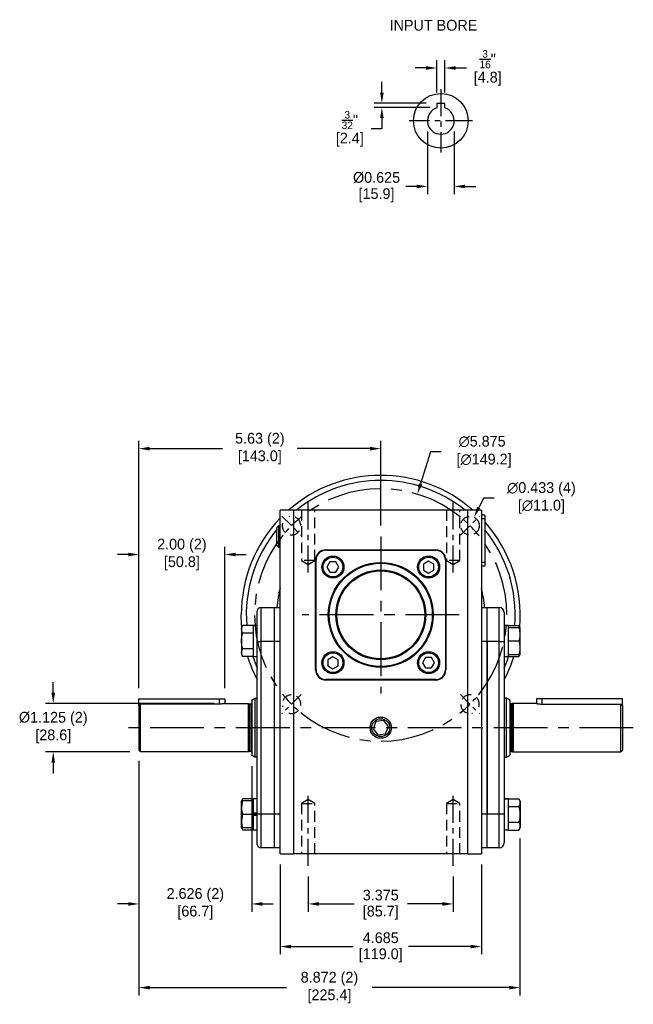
# Model space of a CAD drawing. Header units: inches. Extents: x 77.6 to 113, y 15.6 to 44.1.
# Tile 1 of 3: x 77.6 to 91.9, y 15.6 to 38.5. Entities that reach past the tile are written whole.
import ezdxf

# ---------------------------------------------------------------- set-up
doc = ezdxf.new("R2010")
doc.units = ezdxf.units.IN
doc.header["$MEASUREMENT"] = 0
doc.linetypes.add('CENTER', pattern=[2, 1.25, -0.25, 0.25, -0.25])
doc.linetypes.add('HIDDEN', pattern=[0.375, 0.25, -0.125])
for name, color, linetype in [('Centerline', 40, 'CENTER'), ('Dimensions', 140, 'Continuous'), ('Hidden', 102, 'HIDDEN'), ('Text', 140, 'Continuous')]:
    doc.layers.add(name, color=color, linetype=linetype)
doc.dimstyles.get("Standard").update_dxf_attribs({"dimtxt": 0.25, "dimasz": 0.25, "dimexe": 0.18, "dimexo": 0.25, "dimgap": 0.08, "dimtad": 0, "dimtih": 1, "dimtoh": 1, "dimrnd": 0.0005, "dimzin": 0, "dimdsep": 46, "dimtxsty": 'Standard', "dimcen": 0, "dimadec": 0, "dimazin": 0, "dimtfac": 1, "dimtofl": 0, "dimtmove": 0, "dimatfit": 3, "dimfxl": 0, "dimtolj": 1, "dimtzin": 0, "dimarcsym": 0})

# ---------------------------------------------------------------- blocks, each defined once
blk = doc.blocks.new('*D0')
at = {"layer": 'Defpoints', "color": 0}
for p in [(87.484, 37.359), (87.296, 36.536), (87.484, 36.536)]:
    blk.add_point(p, dxfattribs=at)
at = {"layer": 'Dimensions', "color": 0, "lineweight": -2}
for p, q in [((87.046, 37.359), (86.796, 37.359)), ((87.296, 36.786), (87.296, 37.539)), ((87.484, 36.786), (87.484, 37.539)), ((87.734, 37.359), (87.984, 37.359))]:
    blk.add_line(p, q, dxfattribs=at)
at = {"layer": 'Dimensions', "color": 0}
for points in [[(87.046, 37.401), (87.046, 37.317), (87.296, 37.359)], [(87.734, 37.401), (87.734, 37.317), (87.484, 37.359)]]:
    blk.add_solid(points, dxfattribs=at)
at = {"layer": 'Dimensions', "color": 0, "insert": (88.481, 37.359), "char_height": 0.25, "attachment_point": 5}
blk.add_mtext('\\A1;{\\H0.7x;\\S3/16;}"\\P[4.8]', dxfattribs=at)
blk = doc.blocks.new('*D1')
at = {"layer": 'Defpoints', "color": 0}
for p in [(87.078, 36.129), (87.703, 36.129), (87.078, 34.602)]:
    blk.add_point(p, dxfattribs=at)
at = {"layer": 'Dimensions', "color": 0, "lineweight": -2}
for p, q in [((87.078, 35.879), (87.078, 34.422)), ((87.703, 35.879), (87.703, 34.422)), ((86.828, 34.602), (86.578, 34.602)), ((87.953, 34.602), (88.203, 34.602))]:
    blk.add_line(p, q, dxfattribs=at)
at = {"layer": 'Dimensions', "color": 0}
for points in [[(86.828, 34.643), (86.828, 34.56), (87.078, 34.602)], [(87.953, 34.643), (87.953, 34.56), (87.703, 34.602)]]:
    blk.add_solid(points, dxfattribs=at)
at = {"layer": 'Dimensions', "color": 0, "char_height": 0.25, "attachment_point": 5}
for s, insert in [('\\A1;%%c0.625', (85.893, 34.807)), ('\\A1;[15.9]', (85.893, 34.397))]:
    blk.add_mtext(s, dxfattribs=dict(at, insert=insert))
blk = doc.blocks.new('*D2')
at = {"layer": 'Defpoints', "color": 0}
for p in [(86.017, 36.442), (87.296, 36.536), (87.39, 36.442)]:
    blk.add_point(p, dxfattribs=at)
at = {"layer": 'Dimensions', "color": 0, "lineweight": -2}
for p, q in [((86.017, 36.786), (86.017, 37.036)), ((87.046, 36.536), (85.837, 36.536)), ((87.14, 36.442), (85.837, 36.442)), ((86.017, 36.192), (86.017, 35.942)), ((86.017, 35.942), (85.767, 35.942))]:
    blk.add_line(p, q, dxfattribs=at)
at = {"layer": 'Dimensions', "color": 0}
for points in [[(85.976, 36.786), (86.059, 36.786), (86.017, 36.536)], [(85.976, 36.192), (86.059, 36.192), (86.017, 36.442)]]:
    blk.add_solid(points, dxfattribs=at)
at = {"layer": 'Dimensions', "color": 0, "insert": (85.271, 35.942), "char_height": 0.25, "attachment_point": 5}
blk.add_mtext('\\A1;{\\H0.7x;\\S3/32;}"\\P[2.4]', dxfattribs=at)
blk = doc.blocks.new('*D3')
at = {"layer": 'Defpoints', "color": 0}
for p in [(84.304, 18.789), (87.678, 18.789), (87.678, 17.9)]:
    blk.add_point(p, dxfattribs=at)
at = {"layer": 'Dimensions', "color": 0, "lineweight": -2}
for p, q in [((84.304, 18.539), (84.304, 17.72)), ((87.678, 18.539), (87.678, 17.72)), ((84.554, 17.9), (85.369, 17.9)), ((87.428, 17.9), (86.613, 17.9))]:
    blk.add_line(p, q, dxfattribs=at)
at = {"layer": 'Dimensions', "color": 0}
for points in [[(84.554, 17.942), (84.554, 17.858), (84.304, 17.9)], [(87.428, 17.942), (87.428, 17.858), (87.678, 17.9)]]:
    blk.add_solid(points, dxfattribs=at)
at = {"layer": 'Dimensions', "color": 0, "char_height": 0.25, "attachment_point": 5}
for s, insert in [('\\A1;3.375', (85.991, 18.105)), ('\\A1;[85.7]', (85.991, 17.695))]:
    blk.add_mtext(s, dxfattribs=dict(at, insert=insert))
blk = doc.blocks.new('*D4')
at = {"layer": 'Defpoints', "color": 0}
for p in [(83.649, 19.065), (88.334, 19.065), (88.334, 16.907)]:
    blk.add_point(p, dxfattribs=at)
at = {"layer": 'Dimensions', "color": 0, "lineweight": -2}
for p, q in [((83.649, 18.815), (83.649, 16.727)), ((88.334, 18.815), (88.334, 16.727)), ((83.899, 16.907), (85.349, 16.907)), ((88.084, 16.907), (86.634, 16.907))]:
    blk.add_line(p, q, dxfattribs=at)
at = {"layer": 'Dimensions', "color": 0}
for points in [[(83.899, 16.949), (83.899, 16.865), (83.649, 16.907)], [(88.084, 16.949), (88.084, 16.865), (88.334, 16.907)]]:
    blk.add_solid(points, dxfattribs=at)
at = {"layer": 'Dimensions', "color": 0, "char_height": 0.25, "attachment_point": 5}
for s, insert in [('\\A1;4.685', (85.991, 17.112)), ('\\A1;[119.0]', (85.991, 16.702))]:
    blk.add_mtext(s, dxfattribs=dict(at, insert=insert))
blk = doc.blocks.new('*D5')
at = {"layer": 'Defpoints', "color": 0}
for p in [(80.361, 21.48), (82.987, 21.359), (80.361, 17.9)]:
    blk.add_point(p, dxfattribs=at)
at = {"layer": 'Dimensions', "color": 0, "lineweight": -2}
for p, q in [((80.361, 21.23), (80.361, 17.72)), ((82.987, 21.109), (82.987, 17.72)), ((80.111, 17.9), (79.861, 17.9)), ((83.237, 17.9), (83.487, 17.9))]:
    blk.add_line(p, q, dxfattribs=at)
at = {"layer": 'Dimensions', "color": 0}
for points in [[(80.111, 17.942), (80.111, 17.858), (80.361, 17.9)], [(83.237, 17.942), (83.237, 17.858), (82.987, 17.9)]]:
    blk.add_solid(points, dxfattribs=at)
at = {"layer": 'Dimensions', "color": 0, "char_height": 0.25, "attachment_point": 5}
for s, insert in [('\\A1;2.626 (2)', (81.674, 18.105)), ('\\A1;[66.7]', (81.674, 17.695))]:
    blk.add_mtext(s, dxfattribs=dict(at, insert=insert))
blk = doc.blocks.new('*D6')
at = {"layer": 'Defpoints', "color": 0}
for p in [(80.361, 26.034), (80.361, 22.676), (82.361, 22.676)]:
    blk.add_point(p, dxfattribs=at)
at = {"layer": 'Dimensions', "color": 0, "lineweight": -2}
for p, q in [((80.361, 22.926), (80.361, 26.214)), ((82.361, 22.926), (82.361, 26.214)), ((80.111, 26.034), (79.861, 26.034)), ((82.611, 26.034), (82.861, 26.034))]:
    blk.add_line(p, q, dxfattribs=at)
at = {"layer": 'Dimensions', "color": 0}
for points in [[(80.111, 26.076), (80.111, 25.992), (80.361, 26.034)], [(82.611, 26.076), (82.611, 25.992), (82.361, 26.034)]]:
    blk.add_solid(points, dxfattribs=at)
at = {"layer": 'Dimensions', "color": 0, "char_height": 0.25, "attachment_point": 5}
for s, insert in [('\\A1;2.00 (2)', (81.361, 26.239)), ('\\A1;[50.8]', (81.361, 25.829))]:
    blk.add_mtext(s, dxfattribs=dict(at, insert=insert))
blk = doc.blocks.new('*D7')
at = {"layer": 'Defpoints', "color": 0}
for p in [(78.367, 22.565), (82.361, 22.565), (80.4, 21.44)]:
    blk.add_point(p, dxfattribs=at)
at = {"layer": 'Dimensions', "color": 0, "lineweight": -2}
for p, q in [((78.367, 22.815), (78.367, 23.065)), ((82.111, 22.565), (78.187, 22.565)), ((80.15, 21.44), (78.187, 21.44)), ((78.367, 21.19), (78.367, 20.94))]:
    blk.add_line(p, q, dxfattribs=at)
at = {"layer": 'Dimensions', "color": 0}
for points in [[(78.325, 22.815), (78.409, 22.815), (78.367, 22.565)], [(78.325, 21.19), (78.409, 21.19), (78.367, 21.44)]]:
    blk.add_solid(points, dxfattribs=at)
at = {"layer": 'Dimensions', "color": 0, "char_height": 0.25, "attachment_point": 5}
for s, insert in [('\\A1;%%c1.125 (2)', (78.367, 22.208)), ('\\A1;[28.6]', (78.367, 21.798))]:
    blk.add_mtext(s, dxfattribs=dict(at, insert=insert))
blk = doc.blocks.new('*D21')
at = {"layer": 'Defpoints', "color": 0}
for p in [(80.361, 28.498), (85.991, 26.456), (80.361, 22.676)]:
    blk.add_point(p, dxfattribs=at)
at = {"layer": 'Dimensions', "color": 0, "lineweight": -2}
for p, q in [((80.361, 22.926), (80.361, 28.678)), ((85.991, 26.706), (85.991, 28.678)), ((80.611, 28.498), (82.304, 28.498)), ((85.741, 28.498), (84.048, 28.498))]:
    blk.add_line(p, q, dxfattribs=at)
at = {"layer": 'Dimensions', "color": 0}
for points in [[(80.611, 28.54), (80.611, 28.456), (80.361, 28.498)], [(85.741, 28.54), (85.741, 28.456), (85.991, 28.498)]]:
    blk.add_solid(points, dxfattribs=at)
at = {"layer": 'Dimensions', "color": 0, "char_height": 0.25, "attachment_point": 5}
for s, insert in [('\\A1;5.63 (2)', (83.176, 28.703)), ('\\A1;[143.0]', (83.176, 28.293))]:
    blk.add_mtext(s, dxfattribs=dict(at, insert=insert))
blk = doc.blocks.new('*D22')
at = {"layer": 'Defpoints', "color": 0}
for p in [(80.361, 21.48), (89.233, 19.675), (89.233, 15.952)]:
    blk.add_point(p, dxfattribs=at)
at = {"layer": 'Dimensions', "color": 0, "lineweight": -2}
for p, q in [((80.361, 21.23), (80.361, 15.772)), ((89.233, 19.425), (89.233, 15.772)), ((80.611, 15.952), (83.8, 15.952)), ((88.983, 15.952), (85.794, 15.952))]:
    blk.add_line(p, q, dxfattribs=at)
at = {"layer": 'Dimensions', "color": 0}
for points in [[(80.611, 15.993), (80.611, 15.91), (80.361, 15.952)], [(88.983, 15.993), (88.983, 15.91), (89.233, 15.952)]]:
    blk.add_solid(points, dxfattribs=at)
at = {"layer": 'Dimensions', "color": 0, "char_height": 0.25, "attachment_point": 5}
for s, insert in [('\\A1;8.872 (2)', (84.797, 16.157)), ('\\A1;[225.4]', (84.797, 15.747))]:
    blk.add_mtext(s, dxfattribs=dict(at, insert=insert))
blk = doc.blocks.new('*D23')
at = {"layer": 'Defpoints', "color": 0}
for p in [(88.163, 26.9), (87.974, 26.51)]:
    blk.add_point(p, dxfattribs=at)
at = {"layer": 'Dimensions', "color": 0, "lineweight": -2}
for p, q in [((88.381, 27.349), (88.272, 27.124)), ((88.631, 27.349), (88.381, 27.349))]:
    blk.add_line(p, q, dxfattribs=at)
at = {"layer": 'Dimensions', "color": 0}
blk.add_solid([(88.234, 27.143), (88.309, 27.106), (88.163, 26.9)], dxfattribs=at)
at = {"layer": 'Dimensions', "color": 0, "char_height": 0.25, "attachment_point": 5}
for s, insert in [('\\A1;∅0.433 (4)', (89.732, 27.554)), ('\\A1;[∅11.0]', (89.732, 27.144))]:
    blk.add_mtext(s, dxfattribs=dict(at, insert=insert))
blk = doc.blocks.new('*D24')
at = {"layer": 'Defpoints', "color": 0}
for p in [(86.846, 27.438), (85.136, 21.817)]:
    blk.add_point(p, dxfattribs=at)
at = {"layer": 'Dimensions', "color": 0, "lineweight": -2}
for p, q in [((87.146, 28.425), (86.918, 27.677)), ((87.396, 28.425), (87.146, 28.425))]:
    blk.add_line(p, q, dxfattribs=at)
at = {"layer": 'Dimensions', "color": 0}
blk.add_solid([(86.879, 27.689), (86.958, 27.665), (86.846, 27.438)], dxfattribs=at)
at = {"layer": 'Dimensions', "color": 0, "insert": (88.351, 28.425), "char_height": 0.25, "attachment_point": 5}
blk.add_mtext('\\A1;∅5.875\\P [∅149.2]', dxfattribs=at)

msp = doc.modelspace()

# ---------------------------------------------------------------- linework, layer by layer
for p, q in [((87.484, 36.5357), (87.2965, 36.5357)), ((87.2965, 36.5357), (87.2965, 36.4687)), ((87.484, 36.4687), (87.484, 36.5357)), ((83.6485, 19.0646), (83.6485, 27.0646)), ((83.9635, 27.0646), (83.6485, 27.0646)), ((83.9635, 27.0646), (83.9635, 19.0646)), ((88.0186, 27.0646), (83.9635, 27.0646)), ((88.0186, 19.0646), (88.0186, 27.0646)), ((88.3336, 27.0646), (88.0186, 27.0646)), ((88.3336, 27.0646), (88.3336, 19.0646)), ((88.4123, 26.9465), (88.3336, 26.9465)), ((88.4123, 26.8678), (88.3336, 26.8678)), ((88.4123, 26.9465), (88.4123, 26.8678)), ((88.4123, 26.8678), (88.4123, 25.8441)), ((83.5745, 26.2457), (83.5745, 26.663)), ((83.6127, 26.7013), (83.6127, 26.2075)), ((84.7115, 26.1433), (87.2706, 26.1433)), ((84.7115, 26.1328), (84.7115, 26.1433)), ((84.7115, 26.1328), (87.2706, 26.1328)), ((87.2706, 26.1328), (87.2706, 26.1433)), ((84.4753, 23.3481), (84.4753, 25.9071)), ((84.4858, 25.9071), (84.4753, 25.9071)), ((84.4858, 23.3481), (84.4858, 25.9071)), ((87.4962, 25.9071), (87.4962, 23.3481)), ((87.5068, 25.9071), (87.4962, 25.9071)), ((87.5068, 25.9071), (87.5068, 23.3481)), ((84.8082, 25.8611), (84.739, 25.7412)), ((84.739, 25.7412), (84.8082, 25.6212)), ((84.9468, 25.8611), (84.8082, 25.8611)), ((85.016, 25.7412), (84.9468, 25.8611)), ((84.9468, 25.6212), (85.016, 25.7412)), ((87.1046, 25.8797), (86.9846, 25.8104)), ((86.9846, 25.8104), (86.9846, 25.6719)), ((86.9846, 25.6719), (87.1046, 25.6026)), ((87.2246, 25.8104), (87.1046, 25.8797)), ((87.1046, 25.6026), (87.2246, 25.6719)), ((87.2246, 25.6719), (87.2246, 25.8104)), ((88.4123, 25.8441), (88.3336, 25.8441)), ((88.4123, 25.7654), (88.3336, 25.7654)), ((88.4123, 25.8441), (88.4123, 25.7654)), ((84.8082, 25.6212), (84.9468, 25.6212)), ((83.1958, 24.7981), (83.5107, 24.7981)), ((83.1958, 24.7981), (83.1958, 24.0107)), ((83.5107, 24.7981), (83.5107, 24.0107)), ((83.5107, 24.7981), (83.5107, 24.0107)), ((83.5107, 24.7981), (83.6485, 24.7981)), ((88.3336, 24.7981), (88.4714, 24.7981)), ((88.4714, 24.7981), (88.747, 24.7981)), ((88.4714, 24.0107), (88.4714, 24.7981)), ((88.4714, 24.0107), (88.4714, 24.7981)), ((88.747, 24.0107), (88.747, 24.7981)), ((83.117, 24.0107), (83.117, 24.7193)), ((88.8651, 24.68), (88.8651, 24.0107)), ((82.7489, 24.3307), (82.7489, 23.7116)), ((83.0186, 24.3848), (82.7742, 24.3848)), ((83.0186, 24.3822), (83.0186, 24.3848)), ((83.117, 24.3822), (83.0186, 24.3822)), ((83.0186, 24.3822), (83.0186, 23.6589)), ((88.9635, 24.3848), (89.2079, 24.3848)), ((88.9635, 24.3848), (88.9635, 24.3833)), ((88.9635, 23.6589), (88.9635, 24.3833)), ((88.9635, 24.3361), (89.2079, 24.3361)), ((88.9635, 24.3361), (88.9635, 24.3335)), ((89.2332, 23.7116), (89.2332, 24.3307)), ((83.0186, 24.203), (82.7742, 24.203)), ((83.0186, 24.203), (83.0186, 24.2044)), ((83.0186, 24.2), (83.0186, 24.203)), ((83.0186, 23.8393), (82.7742, 23.8393)), ((83.0186, 23.8393), (83.0186, 23.8422)), ((83.0186, 23.8378), (83.0186, 23.8393)), ((83.117, 19.9949), (83.117, 24.0107)), ((83.117, 24.0107), (83.1958, 24.0107)), ((83.1958, 24.0107), (83.1958, 19.9949)), ((83.5107, 24.0107), (83.1958, 24.0107)), ((83.5107, 24.0107), (83.5107, 19.9949)), ((83.5107, 24.0107), (83.5107, 19.9949)), ((83.6485, 24.0107), (83.5107, 24.0107)), ((88.4714, 24.0107), (88.3336, 24.0107)), ((88.4714, 19.9949), (88.4714, 24.0107)), ((88.4714, 24.0107), (88.4714, 19.9949)), ((88.747, 24.0107), (88.4714, 24.0107)), ((88.747, 19.9949), (88.747, 24.0107)), ((88.747, 24.0107), (88.8651, 24.0107)), ((88.8651, 24.0107), (88.8651, 19.9949)), ((88.9635, 24.0237), (88.9635, 24.0211)), ((88.9635, 24.0211), (88.9635, 24.0185)), ((88.9635, 24.0211), (89.2079, 24.0211)), ((83.0186, 23.6574), (82.7742, 23.6574)), ((83.0186, 23.6574), (83.0186, 23.6589)), ((84.8775, 23.6526), (84.7575, 23.5833)), ((84.9975, 23.5833), (84.8775, 23.6526)), ((87.0353, 23.634), (86.9661, 23.514)), ((87.1739, 23.634), (87.0353, 23.634)), ((87.2431, 23.514), (87.1739, 23.634)), ((88.9635, 23.7087), (88.9635, 23.7062)), ((88.9635, 23.7062), (89.2079, 23.7062)), ((88.9635, 23.6589), (88.9635, 23.6574)), ((88.9635, 23.6574), (89.2079, 23.6574)), ((84.7575, 23.5833), (84.7575, 23.4448)), ((84.7575, 23.4448), (84.8775, 23.3755)), ((84.8775, 23.3755), (84.9975, 23.4448)), ((84.9975, 23.4448), (84.9975, 23.5833)), ((86.9661, 23.514), (87.0353, 23.3941)), ((87.0353, 23.3941), (87.1739, 23.3941)), ((87.1739, 23.3941), (87.2431, 23.514)), ((84.4858, 23.3481), (84.4753, 23.3481)), ((87.5068, 23.3481), (87.4962, 23.3481)), ((87.2706, 23.1224), (84.7115, 23.1224)), ((84.7115, 23.1119), (84.7115, 23.1224)), ((87.2706, 23.1119), (84.7115, 23.1119)), ((87.2706, 23.1119), (87.2706, 23.1224)), ((83.0658, 21.3138), (83.0658, 22.6918)), ((88.9162, 21.3138), (88.9162, 22.6918)), ((80.3611, 22.5109), (80.3611, 22.676)), ((80.3611, 22.676), (82.2361, 22.676)), ((80.3611, 22.5109), (80.3611, 21.4796)), ((82.2361, 22.5513), (80.4005, 22.5513)), ((80.4005, 21.4402), (80.4005, 22.5513)), ((82.2361, 22.676), (82.3611, 22.676)), ((82.2361, 22.5513), (82.2361, 22.676)), ((82.9084, 22.5654), (82.9084, 21.4402)), ((82.9304, 22.5595), (82.9304, 21.4461)), ((82.9635, 22.5595), (82.9635, 21.4461)), ((82.9871, 22.6463), (82.9871, 21.3593)), ((88.995, 22.6463), (88.995, 21.3593)), ((89.0186, 22.5595), (89.0186, 21.4461)), ((89.0517, 22.5595), (89.0517, 21.4461)), ((89.0737, 22.5654), (89.0737, 21.4402)), ((89.746, 22.676), (89.621, 22.676)), ((91.621, 22.676), (89.746, 22.676)), ((89.746, 22.5513), (89.746, 22.676)), ((89.746, 22.5513), (91.5816, 22.5513)), ((91.5816, 21.4402), (91.5816, 22.5513)), ((91.621, 22.5109), (91.621, 22.676)), ((91.621, 22.5109), (91.621, 21.4796)), ((85.8802, 22.147), (85.8108, 21.9789)), ((86.0605, 22.1709), (85.8802, 22.147)), ((86.1713, 22.0267), (86.0605, 22.1709)), ((86.1019, 21.8586), (86.1713, 22.0267)), ((85.8108, 21.9789), (85.9216, 21.8347)), ((85.9216, 21.8347), (86.1019, 21.8586)), ((82.7489, 20.294), (82.7489, 19.6749)), ((82.7489, 19.6754), (82.7489, 20.2936)), ((83.0186, 20.3482), (82.7742, 20.3482)), ((83.0186, 20.2994), (82.7742, 20.2994)), ((83.0186, 20.3467), (83.0186, 20.3482)), ((83.0186, 20.3467), (83.0186, 20.0129)), ((83.0186, 20.2969), (83.0186, 20.2994)), ((88.8651, 20.3456), (88.9635, 20.3456)), ((88.9635, 20.3482), (89.2079, 20.3482)), ((88.9635, 20.3482), (88.9635, 20.3456)), ((88.9635, 19.6223), (88.9635, 20.3456)), ((89.2332, 19.6749), (89.2332, 20.294)), ((89.2332, 20.2936), (89.2332, 19.6754)), ((83.0186, 19.9845), (82.7742, 19.9845)), ((83.117, 20.0129), (83.0186, 20.0129)), ((83.0186, 20.0119), (83.0186, 20.0129)), ((83.0186, 19.9845), (83.0186, 20.0119)), ((83.0186, 20.0002), (83.117, 20.0002)), ((83.0186, 19.9571), (83.0186, 19.9845)), ((83.0186, 19.9687), (83.117, 19.9687)), ((83.0186, 19.9571), (83.0186, 19.9561)), ((83.117, 19.9561), (83.0186, 19.9561)), ((83.0186, 19.9561), (83.0186, 19.6223)), ((83.117, 19.2863), (83.117, 19.9949)), ((83.117, 19.9949), (83.1958, 19.9949)), ((83.1958, 19.9949), (83.1958, 19.2075)), ((83.1958, 19.9949), (83.5107, 19.9949)), ((83.5107, 19.9949), (83.5107, 19.2075)), ((83.5107, 19.9949), (83.5107, 19.2075)), ((83.5107, 19.9949), (83.6485, 19.9949)), ((88.3336, 19.9949), (88.4714, 19.9949)), ((88.4714, 19.2075), (88.4714, 19.9949)), ((88.4714, 19.2075), (88.4714, 19.9949)), ((88.4714, 19.9949), (88.747, 19.9949)), ((88.747, 19.2075), (88.747, 19.9949)), ((88.747, 19.9949), (88.8651, 19.9949)), ((88.8651, 19.9949), (88.8651, 19.3256)), ((88.9635, 20.1678), (88.9635, 20.1663)), ((88.9635, 20.1663), (88.9635, 20.1633)), ((88.9635, 20.1663), (89.2079, 20.1663)), ((88.9635, 19.8056), (88.9635, 19.8026)), ((88.9635, 19.8026), (89.2079, 19.8026)), ((88.9635, 19.8026), (88.9635, 19.8011)), ((83.0186, 19.6695), (82.7742, 19.6695)), ((83.0186, 19.6208), (82.7742, 19.6208)), ((83.0186, 19.6695), (83.0186, 19.6721)), ((83.0186, 19.6208), (83.0186, 19.6223)), ((88.9635, 19.6223), (88.9635, 19.6208)), ((88.9635, 19.6208), (89.2079, 19.6208)), ((83.5107, 19.2075), (83.1958, 19.2075)), ((83.6485, 19.2075), (83.5107, 19.2075)), ((83.6485, 19.0646), (83.9635, 19.0646)), ((88.0186, 19.0646), (83.9635, 19.0646)), ((88.0186, 19.0646), (88.3336, 19.0646)), ((88.4714, 19.2075), (88.3336, 19.2075)), ((88.747, 19.2075), (88.4714, 19.2075))]:
    msp.add_line(p, q)
at = {"flags": 128}
for points in [[(82.7554, 24.3445), (82.75, 24.4152), (82.743, 24.6276)], [(83.0153, 23.6574), (83.0425, 23.5776), (83.117, 23.3881)], [(88.8651, 23.3881), (88.9396, 23.5776), (88.9668, 23.6574)]]:
    msp.add_lwpolyline(points, dxfattribs=at)
for centre, radius in [((87.3902, 36.1294), 0.6363), ((84.8775, 25.7412), 0.2559), ((84.8775, 25.7412), 0.2303), ((87.1046, 25.7412), 0.2559), ((87.1046, 25.7412), 0.2303), ((85.991, 24.6276), 1.2205), ((85.991, 24.6276), 1.2008), ((85.991, 24.6276), 1.0464), ((85.991, 24.6276), 1.0236), ((84.8775, 23.514), 0.2559), ((84.8775, 23.514), 0.2303), ((87.1046, 23.514), 0.2559), ((87.1046, 23.514), 0.2303), ((85.991, 22.0028), 0.2469), ((85.991, 22.0028), 0.2087)]:
    msp.add_circle(centre, radius)
for centre, radius, start, end in [((87.3902, 36.1294), 0.3126, 107.45193, 72.54807), ((85.991, 24.6276), 3.248, 48.61663, 131.38337), ((85.991, 24.6276), 3.1299, 51.13406, 128.86594), ((85.991, 24.6276), 3.248, 136.15465, 180), ((85.991, 24.6276), 3.1299, 140.54146, 184.44915), ((85.991, 24.6276), 3.248, 354.99979, 41.80184), ((85.991, 24.6276), 3.1299, 355.55085, 39.32309), ((84.7115, 25.9071), 0.2362, 90, 180), ((84.7115, 25.9071), 0.2257, 90, 180), ((87.2706, 25.9071), 0.2362, 0, 90), ((87.2706, 25.9071), 0.2257, 0, 90), ((85.991, 24.6276), 2.4235, 165.1423, 175.96648), ((85.991, 24.6276), 2.4235, 4.03352, 14.8577), ((83.1958, 24.7193), 0.0787, 90, 180), ((88.747, 24.68), 0.1181, 0, 90), ((85.991, 24.6276), 3.248, 197.37926, 207.76712), ((85.991, 24.6276), 3.248, 332.23288, 342.62074), ((84.7115, 23.3481), 0.2362, 180, 270), ((84.7115, 23.3481), 0.2257, 180, 270), ((87.2706, 23.3481), 0.2257, 270, 0), ((87.2706, 23.3481), 0.2362, 270, 0), ((82.9635, 22.5831), 0.0236, 270, 0), ((89.0186, 22.5831), 0.0236, 180, 270), ((82.9635, 21.4225), 0.0236, 0, 90), ((89.0186, 21.4225), 0.0236, 90, 180), ((83.1958, 19.2863), 0.0787, 180, 270), ((88.747, 19.3256), 0.1181, 270, 0)]:
    msp.add_arc(centre, radius, start, end)
for points, knots in [([(87.2965, 36.4687), (87.2965, 36.4578), (87.2965, 36.4441), (87.2965, 36.4305), (87.2965, 36.4277)], [0, 0, 0, 0, 0.7945928, 1, 1, 1, 1]), ([(87.484, 36.4277), (87.484, 36.4305), (87.484, 36.4441), (87.484, 36.4578), (87.484, 36.4687)], [0, 0, 0, 0, 0.2054072, 1, 1, 1, 1]), ([(82.7742, 24.203), (82.7656, 24.2246), (82.7483, 24.2685), (82.7517, 24.3303), (82.7675, 24.3687), (82.7742, 24.3848)], [0, 0, 0, 0, 0.3599189, 0.7307365, 1, 1, 1, 1]), ([(89.2079, 24.3848), (89.2162, 24.3632), (89.233, 24.3193), (89.2332, 24.2727), (89.2246, 24.2492), (89.2241, 24.248)], [0, 0, 0, 0, 0.4793834, 0.9732833, 1, 1, 1, 1]), ([(89.2079, 24.3361), (89.2165, 24.2986), (89.2338, 24.2225), (89.2304, 24.1155), (89.2146, 24.0491), (89.2079, 24.0211)], [0, 0, 0, 0, 0.3599189, 0.7307365, 1, 1, 1, 1]), ([(82.7742, 23.8393), (82.7708, 23.8546), (82.7587, 23.9094), (82.7479, 24.0071), (82.7552, 24.1142), (82.769, 24.179), (82.7742, 24.203)], [0, 0, 0, 0, 0.1280923, 0.4589871, 0.7995496, 1, 1, 1, 1]), ([(89.2239, 24.0979), (89.2268, 24.0773), (89.2343, 24.0234), (89.2277, 23.9692), (89.2236, 23.9357)], [0, 0, 0, 0, 0.3809899, 1, 1, 1, 1]), ([(82.7742, 23.6574), (82.7656, 23.6791), (82.7483, 23.723), (82.7517, 23.7848), (82.7675, 23.8231), (82.7742, 23.8393)], [0, 0, 0, 0, 0.3599186, 0.7307365, 1, 1, 1, 1]), ([(89.2079, 24.0211), (89.2165, 23.9836), (89.2338, 23.9075), (89.2304, 23.8005), (89.2146, 23.7341), (89.2079, 23.7062)], [0, 0, 0, 0, 0.3599188, 0.7307366, 1, 1, 1, 1]), ([(89.2247, 23.7867), (89.2261, 23.7825), (89.2353, 23.7559), (89.2297, 23.7119), (89.2144, 23.6736), (89.2079, 23.6574)], [0, 0, 0, 0, 0.0982381, 0.6206547, 1, 1, 1, 1]), ([(82.3611, 22.5654), (82.36, 22.5652), (82.3618, 22.5655), (82.351, 22.5631), (82.328, 22.5587), (82.2937, 22.5539), (82.261, 22.5516), (82.2415, 22.5514), (82.2361, 22.5513)], [0, 0, 0, 0, 0.0664232, 0.2756478, 0.4864838, 0.7018332, 0.917806, 1, 1, 1, 1]), ([(89.621, 22.5654), (89.622, 22.5652), (89.6203, 22.5655), (89.6311, 22.5631), (89.6541, 22.5587), (89.6884, 22.5539), (89.7211, 22.5516), (89.7406, 22.5514), (89.746, 22.5513)], [0, 0, 0, 0, 0.0664232, 0.2756478, 0.4864838, 0.7018332, 0.917806, 1, 1, 1, 1]), ([(82.7742, 19.9845), (82.7656, 20.022), (82.7483, 20.0981), (82.7517, 20.2051), (82.7675, 20.2715), (82.7742, 20.2994)], [0, 0, 0, 0, 0.3599188, 0.7307366, 1, 1, 1, 1]), ([(82.7742, 20.2994), (82.7656, 20.262), (82.7483, 20.1859), (82.7517, 20.0789), (82.7675, 20.0124), (82.7742, 19.9845)], [0, 0, 0, 0, 0.3599188, 0.7307362, 1, 1, 1, 1]), ([(89.2079, 20.3482), (89.2165, 20.3265), (89.2338, 20.2826), (89.2304, 20.2208), (89.2146, 20.1825), (89.2079, 20.1663)], [0, 0, 0, 0, 0.3599186, 0.7307365, 1, 1, 1, 1]), ([(82.7742, 19.6695), (82.7656, 19.707), (82.7483, 19.7831), (82.7517, 19.8901), (82.7675, 19.9565), (82.7742, 19.9845)], [0, 0, 0, 0, 0.3599189, 0.7307365, 1, 1, 1, 1]), ([(82.7742, 19.9845), (82.7656, 19.947), (82.7483, 19.8709), (82.7517, 19.7639), (82.7675, 19.6975), (82.7742, 19.6695)], [0, 0, 0, 0, 0.3599186, 0.7307365, 1, 1, 1, 1]), ([(89.2079, 20.1663), (89.213, 20.1423), (89.2266, 20.0787), (89.2342, 19.9717), (89.2236, 19.874), (89.2113, 19.8179), (89.2079, 19.8026)], [0, 0, 0, 0, 0.2004498, 0.5311741, 0.871908, 1, 1, 1, 1]), ([(89.2079, 19.8026), (89.2165, 19.781), (89.2338, 19.7371), (89.2304, 19.6753), (89.2146, 19.6369), (89.2079, 19.6208)], [0, 0, 0, 0, 0.3599189, 0.7307365, 1, 1, 1, 1])]:
    msp.add_open_spline(points, degree=3, knots=knots)
for points in [[(83.6127, 26.7013), (83.5745, 26.663)], [(83.6485, 26.7002), (83.6127, 26.7013)], [(83.5745, 26.2457), (83.6127, 26.2075)], [(83.6127, 26.2075), (83.6485, 26.2086)], [(82.7742, 24.3848), (82.7489, 24.3307)], [(83.117, 24.3833), (83.0186, 24.3833)], [(88.9635, 24.3833), (88.8651, 24.3833)], [(89.2332, 24.3307), (89.2079, 24.3848)], [(82.7489, 23.7116), (82.7742, 23.6574)], [(83.0186, 23.6589), (83.117, 23.6589)], [(88.8651, 23.6589), (88.9635, 23.6589)], [(89.2079, 23.6574), (89.2332, 23.7116)], [(82.9871, 22.6463), (83.0658, 22.6918)], [(83.0658, 22.6918), (83.117, 22.6918)], [(88.9162, 22.6918), (88.8651, 22.6918)], [(88.995, 22.6463), (88.9162, 22.6918)], [(80.4005, 22.5513), (80.3611, 22.5109)], [(82.3611, 22.676), (82.3611, 22.5654)], [(82.3611, 22.5654), (82.9084, 22.5654)], [(82.9084, 22.5654), (82.9304, 22.5595)], [(82.9304, 22.5595), (82.9635, 22.5595)], [(89.0517, 22.5595), (89.0186, 22.5595)], [(89.0737, 22.5654), (89.0517, 22.5595)], [(89.621, 22.5654), (89.0737, 22.5654)], [(89.621, 22.676), (89.621, 22.5654)], [(91.5816, 22.5513), (91.621, 22.5109)], [(80.4005, 21.4402), (80.3611, 21.4796)], [(82.9084, 21.4402), (80.4005, 21.4402)], [(82.9304, 21.4461), (82.9084, 21.4402)], [(82.9635, 21.4461), (82.9304, 21.4461)], [(83.0658, 21.3138), (82.9871, 21.3593)], [(88.9162, 21.3138), (88.995, 21.3593)], [(89.0186, 21.4461), (89.0517, 21.4461)], [(89.0517, 21.4461), (89.0737, 21.4402)], [(89.0737, 21.4402), (91.5816, 21.4402)], [(91.5816, 21.4402), (91.621, 21.4796)], [(83.117, 21.3138), (83.0658, 21.3138)], [(88.8651, 21.3138), (88.9162, 21.3138)], [(82.7742, 20.3482), (82.7489, 20.294)], [(83.117, 20.3467), (83.0186, 20.3467)], [(88.9635, 20.3467), (88.8651, 20.3467)], [(89.2332, 20.294), (89.2079, 20.3482)], [(82.7489, 19.6749), (82.7742, 19.6208)], [(83.0186, 19.6223), (83.117, 19.6223)], [(88.8651, 19.6223), (88.9635, 19.6223)], [(89.2079, 19.6208), (89.2332, 19.6749)]]:
    msp.add_open_spline(points, degree=1)
at = {"layer": 'Centerline', "ltscale": 0.5}
for p, q in [((87.3902, 36.8658), (87.3902, 35.3931)), ((88.1266, 36.1294), (86.6539, 36.1294)), ((84.3036, 25.6174), (84.3036, 27.3402)), ((87.6784, 25.6174), (87.6784, 27.3402)), ((84.3036, 18.789), (84.3036, 20.5119)), ((87.6784, 18.789), (87.6784, 20.5119))]:
    msp.add_line(p, q, dxfattribs=at)
at = {"layer": 'Centerline', "ltscale": 0.25}
for p, q in [((83.6912, 26.9274), (84.1366, 26.482)), ((87.8455, 26.482), (88.2909, 26.9274)), ((84.1366, 22.7732), (83.6912, 22.3278)), ((87.8455, 22.7732), (88.2909, 22.3278))]:
    msp.add_line(p, q, dxfattribs=at)
at = {"layer": 'Centerline'}
for p, q in [((85.991, 26.4556), (85.991, 22.7996)), ((87.819, 24.6276), (84.1631, 24.6276)), ((91.871, 22.0028), (80.1111, 22.0028))]:
    msp.add_line(p, q, dxfattribs=at)
for start, end in [(51.177, 128.823), (141.177, 218.823), (321.177, 38.823), (231.177, 308.823)]:
    msp.add_arc((85.991, 24.6276), 2.9375, start, end, dxfattribs=at)
at = {"layer": 'Centerline', "ltscale": 0.25}
for start, end in [(128.823, 141.177), (38.823, 51.177), (218.823, 231.177), (308.823, 321.177)]:
    msp.add_arc((85.991, 24.6276), 2.9375, start, end, dxfattribs=at)
at = {"layer": 'Hidden'}
for p, q in [((84.1474, 27.0646), (84.1474, 25.893)), ((84.4599, 25.893), (84.4599, 27.0646)), ((87.5222, 27.0646), (87.5222, 25.893)), ((87.8347, 25.893), (87.8347, 27.0646)), ((84.4599, 25.893), (84.1474, 25.893)), ((84.1474, 25.893), (84.3036, 25.7991)), ((84.3036, 25.7991), (84.4599, 25.893)), ((87.8347, 25.893), (87.5222, 25.893)), ((87.5222, 25.893), (87.6784, 25.7991)), ((87.6784, 25.7991), (87.8347, 25.893)), ((84.3036, 20.3301), (84.1474, 20.2363)), ((84.1474, 20.2363), (84.4599, 20.2363)), ((84.1474, 20.2363), (84.1474, 19.0646)), ((84.4599, 20.2363), (84.3036, 20.3301)), ((84.4599, 19.0646), (84.4599, 20.2363)), ((87.6784, 20.3301), (87.5222, 20.2363)), ((87.5222, 20.2363), (87.8347, 20.2363)), ((87.5222, 20.2363), (87.5222, 19.0646)), ((87.8347, 20.2363), (87.6784, 20.3301)), ((87.8347, 19.0646), (87.8347, 20.2363))]:
    msp.add_line(p, q, dxfattribs=at)
msp.add_circle((88.0681, 26.7047), 0.2165, dxfattribs=at)
for centre, start, end in [((83.9139, 26.7047), 163.25077, 106.74923), ((83.9139, 22.5505), 253.25077, 196.74923), ((88.0682, 22.5505), 343.25077, 286.74923)]:
    msp.add_arc(centre, 0.2165, start, end, dxfattribs=at)

# ---------------------------------------------------------------- texts
at = {"layer": 'Text', "insert": (86.1963, 38.4782), "char_height": 0.25, "width": 2.469845, "attachment_point": 1}
msp.add_mtext('INPUT BORE', dxfattribs=at)

# ---------------------------------------------------------------- dimensions: what is measured, and where the dimension line sits
at = {"layer": 'Dimensions'}
dim = msp.add_linear_dim(base=(87.484, 37.3591), p1=(87.2965, 36.5357), p2=(87.484, 36.5357), text='{\\H0.7x;\\S3#16;}"\\P[4.8]', dimstyle='Standard', override={"dimpost": '\\X'}, dxfattribs=at)
dim.commit()
dim.dimension.update_dxf_attribs({"geometry": '*D0', "text_midpoint": (88.4807, 37.3591)})
for base, p1, p2, angle, text, override, picture, middle in [((86.0175, 36.442), (87.2965, 36.5357), (87.3902, 36.442), 90, '{\\H0.7x;\\S3#32;}"\\P[2.4]', {"dimpost": '\\X'}, '*D2', (85.2708, 35.942)), ((87.0776, 34.6017), (87.7028, 36.1294), (87.0776, 36.1294), 0, '%%c<>', {"dimdec": 3, "dimpost": '\\X'}, '*D1', (85.8935, 34.6017)), ((78.367, 22.5654), (80.4005, 21.4402), (82.3611, 22.5654), 90, '%%c<>', {"dimdec": 3, "dimpost": ' (2)\\X'}, '*D7', (78.367, 22.0028))]:
    dim = msp.add_linear_dim(base=base, p1=p1, p2=p2, angle=angle, text=text, dimstyle='Standard', override=override, dxfattribs=at)
    dim.commit()
    dim.dimension.update_dxf_attribs({"geometry": picture, "text_midpoint": middle})
for base, p1, p2, override, picture, middle in [((80.3611, 28.4979), (85.991, 26.4556), (80.3611, 22.676), {"dimpost": ' (2)\\X'}, '*D21', (83.1761, 28.4979)), ((89.2332, 15.9516), (80.3611, 21.4796), (89.2332, 19.6754), {"dimdec": 3, "dimpost": ' (2)\\X'}, '*D22', (84.7971, 15.9516)), ((88.3336, 16.9069), (83.6485, 19.0646), (88.3336, 19.0646), {"dimdec": 3, "dimpost": '\\X'}, '*D4', (85.991, 16.9069)), ((87.6784, 17.9), (84.3036, 18.789), (87.6784, 18.789), {"dimdec": 3, "dimpost": '\\X'}, '*D3', (85.991, 17.9))]:
    dim = msp.add_linear_dim(base=base, p1=p1, p2=p2, dimstyle='Standard', override=override, dxfattribs=at)
    dim.commit()
    dim.dimension.update_dxf_attribs({"geometry": picture, "text_midpoint": middle})
dim = msp.add_diameter_dim_2p(p1=(85.1364, 21.8172), p2=(86.8457, 27.438), dimstyle='Standard', override={"dimdec": 3, "dimpost": '\\X'}, dxfattribs=at)
dim.commit()
dim.dimension.update_dxf_attribs({"geometry": '*D24', "text_midpoint": (88.3509, 28.4249), "dimtype": 163})
dim = msp.add_diameter_dim_2p(p1=(87.9736, 26.5099), p2=(88.1628, 26.8995), dimstyle='Standard', override={"dimdec": 3, "dimpost": ' (4)\\X'}, dxfattribs=at)
dim.commit()
dim.dimension.update_dxf_attribs({"geometry": '*D23', "text_midpoint": (89.732, 27.3493)})
for base, p1, p2, override, picture, middle in [((80.3611, 26.0341), (82.3611, 22.676), (80.3611, 22.676), {"dimpost": ' (2)\\X'}, '*D6', (81.3611, 26.0341)), ((80.3611, 17.9), (82.9871, 21.3593), (80.3611, 21.4796), {"dimdec": 3, "dimpost": ' (2)\\X'}, '*D5', (81.6741, 17.9))]:
    dim = msp.add_linear_dim(base=base, p1=p1, p2=p2, angle=180, dimstyle='Standard', override=override, dxfattribs=at)
    dim.commit()
    dim.dimension.update_dxf_attribs({"geometry": picture, "text_midpoint": middle})

doc.saveas('drawing.dxf')
